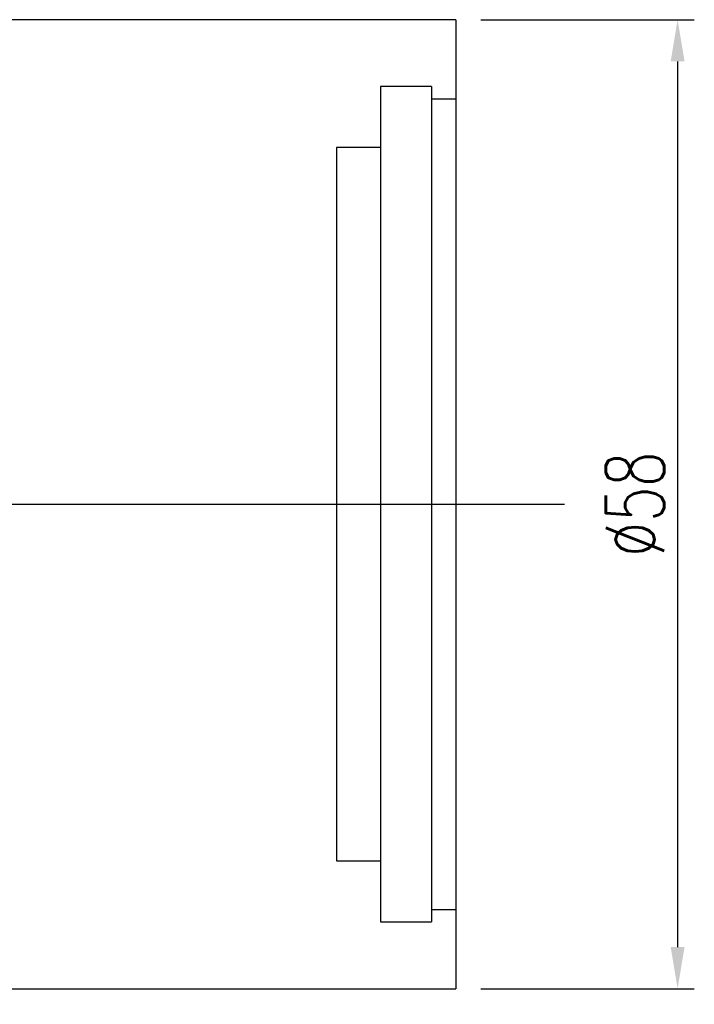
# Model space of a CAD drawing. Header units: millimetres. Extents: x 7 to 250, y 15 to 167.
# Tile 62 of 63: x 210 to 250, y 49 to 108. Entities that reach past the tile are written whole.
import ezdxf
from ezdxf.lldxf.tags import DXFTag

# ---------------------------------------------------------------- set-up
doc = ezdxf.new("R2010")
doc.units = ezdxf.units.MM
doc.header["$LTSCALE"] = 0.2
doc.layers.get('DEFPOINTS').update_dxf_attribs({"linetype": 'CONTINUOUS'})
doc.layers.add('layer 1', color=7, linetype='CONTINUOUS')
doc.styles.add('DIM-7', font='SIMPLEX.shx', dxfattribs={"width": 0.7, "bigfont": 'chineset.shx'})
tags = doc.linetypes.add('DASHED', pattern=[25.72, 12.86, -12.86]).pattern_tags.tags
tags[6:7] = [DXFTag(74, 4), DXFTag(75, 0), DXFTag(340, '0'), DXFTag(46, 0.0), DXFTag(50, 0.0), DXFTag(44, 0.0), DXFTag(45, 0.0)]
tags[4:5] = [DXFTag(74, 4), DXFTag(75, 0), DXFTag(340, '0'), DXFTag(46, 0.0), DXFTag(50, 0.0), DXFTag(44, 0.0), DXFTag(45, 0.0)]
doc.dimstyles.new('CNS', dxfattribs={"dimtxt": 3.5, "dimasz": 2.5, "dimexe": 1, "dimexo": 1.5, "dimgap": 0.09, "dimtad": 0, "dimdsep": 46, "dimtxsty": 'DIM-7', "dimcen": 0.09, "dimclrd": 1, "dimclre": 1, "dimclrt": 4, "dimadec": 0, "dimazin": 0, "dimtfac": 1, "dimtix": 1, "dimtmove": 2, "dimatfit": 3, "dimfxl": 1, "dimtvp": 0.971429, "dimtolj": 1, "dimarcsym": 0})

# ---------------------------------------------------------------- blocks, each defined once
blk = doc.blocks.new('*D4')
at = {"layer": 'DEFPOINTS', "color": 0, "transparency": 16777216}
for p in [(125.841, 49.623), (235.841, 49.623), (235.841, 15.839)]:
    blk.add_point(p, dxfattribs=at)
at = {"layer": 'layer 1', "lineweight": -2, "transparency": 16777216}
for p, q in [((125.841, 48.123), (125.841, 14.839)), ((235.841, 48.123), (235.841, 14.839)), ((128.341, 15.839), (233.341, 15.839))]:
    blk.add_line(p, q, dxfattribs=at)
at = {"layer": 'layer 1', "transparency": 16777216}
for points in [[(128.341, 16.255), (128.341, 15.422), (125.841, 15.839)], [(233.341, 16.255), (233.341, 15.422), (235.841, 15.839)]]:
    blk.add_solid(points, dxfattribs=at)
at = {"layer": 'layer 1', "transparency": 16777216, "insert": (180.841, 18.389), "char_height": 3.5, "attachment_point": 5, "style": 'DIM-7'}
blk.add_mtext('\\A1;110', dxfattribs=at)
blk = doc.blocks.new('*D9')
at = {"layer": 'DEFPOINTS', "color": 0, "transparency": 16777216}
for p in [(235.841, 107.623), (235.841, 49.623), (249.119, 49.623)]:
    blk.add_point(p, dxfattribs=at)
at = {"layer": 'layer 1', "lineweight": -2, "transparency": 16777216}
for p, q in [((237.341, 107.623), (250.119, 107.623)), ((249.119, 105.123), (249.119, 52.123)), ((237.341, 49.623), (250.119, 49.623))]:
    blk.add_line(p, q, dxfattribs=at)
at = {"layer": 'layer 1', "transparency": 16777216}
for points in [[(248.702, 105.123), (249.535, 105.123), (249.119, 107.623)], [(248.702, 52.123), (249.535, 52.123), (249.119, 49.623)]]:
    blk.add_solid(points, dxfattribs=at)
at = {"layer": 'layer 1', "transparency": 16777216, "insert": (246.569, 78.623), "char_height": 3.5, "attachment_point": 5, "rotation": 90, "style": 'DIM-7'}
blk.add_mtext('\\A1;%%C58', dxfattribs=at)

msp = doc.modelspace()

# ---------------------------------------------------------------- linework, layer by layer
at = {"layer": 'layer 1', "linetype": 'Continuous'}
for p, q in [((235.841, 107.623), (154.841, 107.623)), ((235.841, 107.623), (235.841, 49.623)), ((154.841, 49.623), (235.841, 49.623))]:
    msp.add_line(p, q, dxfattribs=at)
at = {"layer": 'layer 1', "linetype": 'DASHED'}
for p, q in [((234.391, 103.623), (231.341, 103.623)), ((231.341, 103.623), (231.341, 53.623)), ((234.391, 103.623), (234.391, 53.623)), ((235.841, 102.873), (234.391, 102.873)), ((231.341, 99.973), (228.691, 99.973)), ((228.691, 99.973), (228.691, 57.273)), ((228.691, 57.273), (231.341, 57.273)), ((234.391, 54.373), (235.841, 54.373)), ((231.341, 53.623), (234.391, 53.623))]:
    msp.add_line(p, q, dxfattribs=at)
at = {"layer": 'layer 1'}
msp.add_line((119.341, 78.623), (242.341, 78.623), dxfattribs=at)

# ---------------------------------------------------------------- dimensions: what is measured, and where the dimension line sits
dim = msp.add_linear_dim(base=(249.119, 49.623), p1=(235.841, 107.623), p2=(235.841, 49.623), angle=90, text='%%C<>', dimstyle='CNS', override={"dimgap": 0.8, "dimtad": 1, "dimclrd": 256, "dimclre": 256, "dimclrt": 256, "dimtmove": 1}, dxfattribs=at)
dim.commit()
dim.dimension.update_dxf_attribs({"geometry": '*D9', "text_midpoint": (246.569, 78.623)})
dim = msp.add_linear_dim(base=(235.841, 15.839), p1=(125.841, 49.623), p2=(235.841, 49.623), dimstyle='CNS', override={"dimgap": 0.8, "dimtad": 1, "dimclrd": 256, "dimclre": 256, "dimclrt": 256, "dimtmove": 1}, dxfattribs=at)
dim.commit()
dim.dimension.update_dxf_attribs({"geometry": '*D4', "text_midpoint": (180.841, 18.389)})

doc.saveas('drawing.dxf')
